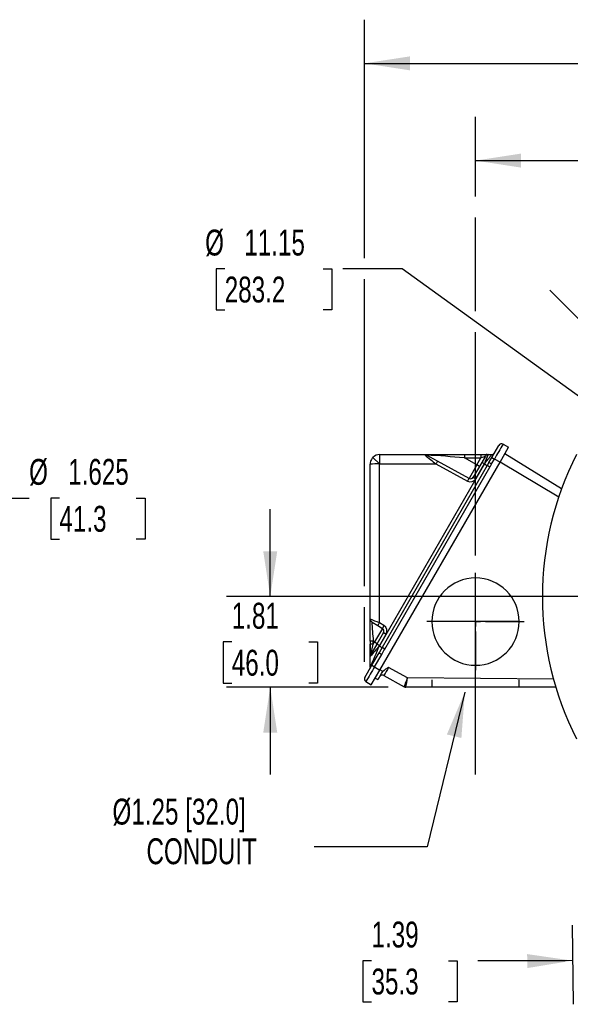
# Model space of a CAD drawing. Header units: inches. Extents: x 0 to 77, y 0 to 59.5.
# Tile 8 of 16: x 44 to 55, y 12.7 to 32.4. Entities that reach past the tile are written whole.
import ezdxf

# ---------------------------------------------------------------- set-up
doc = ezdxf.new("R2010")
doc.units = ezdxf.units.IN
doc.header["$LTSCALE"] = 7
doc.header["$MEASUREMENT"] = 0
doc.linetypes.add('CENTERX2', pattern=[0.8, 0.5, -0.1, 0.1, -0.1])
doc.linetypes.add('HIDDEN', pattern=[0.075, 0.05, -0.025])
doc.layers.add('CENTER', color=40, linetype='CENTERX2')
doc.layers.add('HIDDEN', color=102, linetype='HIDDEN')
doc.layers.add('DIMENSIONS', color=140, linetype='Continuous', lineweight=25)
doc.layers.add('TEXT', color=140, linetype='Continuous', lineweight=25)
doc.styles.add('SLDTEXTSTYLE0', font='TXT', dxfattribs={"width": 0.7})
doc.dimstyles.new('SLDDIMSTYLE10', dxfattribs={"dimtxt": 0.518519, "dimasz": 0.91, "dimexe": 0, "dimexo": 0.0625, "dimgap": 0.12963, "dimtad": 0, "dimtih": 1, "dimtoh": 1, "dimdec": 3, "dimlfac": 0.5, "dimrnd": 1e-09, "dimzin": 12, "dimdsep": 46, "dimtxsty": 'SLDTEXTSTYLE0', "dimsah": 1, "dimcen": 0, "dimadec": 0, "dimazin": 3, "dimtfac": 1, "dimtdec": 3, "dimtofl": 0, "dimtmove": 0, "dimatfit": 3, "dimfxl": 0, "dimfrac": 2, "dimtolj": 1, "dimtzin": 12, "dimarcsym": 0})
doc.dimstyles.new('SLDDIMSTYLE2', dxfattribs={"dimtxt": 0.518519, "dimasz": 0.91, "dimexe": 0, "dimexo": 0.0625, "dimgap": 0.12963, "dimtad": 0, "dimtih": 1, "dimtoh": 1, "dimrnd": 1e-09, "dimzin": 12, "dimdsep": 46, "dimtxsty": 'SLDTEXTSTYLE0', "dimsah": 1, "dimcen": 0.09, "dimadec": 0, "dimazin": 3, "dimtfac": 1, "dimtofl": 0, "dimtmove": 0, "dimatfit": 3, "dimfxl": 0, "dimfrac": 2, "dimtolj": 1, "dimtzin": 12, "dimarcsym": 0})
doc.dimstyles.new('SLDDIMSTYLE3', dxfattribs={"dimtxt": 0.518519, "dimasz": 0.91, "dimexe": 0, "dimexo": 0.0625, "dimgap": 0.12963, "dimtad": 0, "dimtih": 1, "dimtoh": 1, "dimdec": 4, "dimlfac": 7, "dimzin": 12, "dimdsep": 46, "dimtxsty": 'SLDTEXTSTYLE0', "dimsah": 1, "dimcen": 0.09, "dimadec": 0, "dimazin": 3, "dimtfac": 1, "dimtdec": 0, "dimtofl": 0, "dimtmove": 0, "dimatfit": 3, "dimfxl": 0, "dimfrac": 2, "dimtolj": 1, "dimtzin": 12, "dimarcsym": 0})
doc.dimstyles.new('SLDDIMSTYLE5', dxfattribs={"dimtxt": 0.518519, "dimasz": 0.91, "dimexe": 0, "dimexo": 0.0625, "dimgap": 0.12963, "dimtad": 0, "dimtih": 1, "dimtoh": 1, "dimrnd": 1e-09, "dimzin": 12, "dimdsep": 46, "dimtxsty": 'SLDTEXTSTYLE0', "dimsah": 1, "dimcen": 0.09, "dimadec": 0, "dimazin": 3, "dimtfac": 1, "dimtmove": 0, "dimatfit": 0, "dimfxl": 0, "dimfrac": 2, "dimtolj": 1, "dimtzin": 12, "dimarcsym": 0})
doc.dimstyles.new('SLDDIMSTYLE7', dxfattribs={"dimtxt": 0.518519, "dimasz": 0.91, "dimexe": 0, "dimexo": 0.0625, "dimgap": 0.12963, "dimtad": 0, "dimtih": 1, "dimtoh": 1, "dimrnd": 1e-09, "dimzin": 12, "dimdsep": 46, "dimtxsty": 'SLDTEXTSTYLE0', "dimsah": 1, "dimcen": 0, "dimadec": 0, "dimazin": 3, "dimtfac": 1, "dimtofl": 0, "dimtmove": 0, "dimatfit": 3, "dimfxl": 0, "dimfrac": 2, "dimtolj": 1, "dimtzin": 12, "dimarcsym": 0})
doc.dimstyles.new('SLDDIMSTYLE9', dxfattribs={"dimtxt": 0.18, "dimasz": 0.91, "dimexe": 0, "dimexo": 0.0625, "dimgap": 0, "dimtad": 0, "dimtih": 1, "dimtoh": 1, "dimdec": 0, "dimrnd": 1e-09, "dimzin": 0, "dimdsep": 46, "dimtxsty": 'Standard', "dimsah": 1, "dimcen": 0.09, "dimadec": 0, "dimazin": 0, "dimtfac": 0.91, "dimtdec": 0, "dimtofl": 0, "dimtmove": 0, "dimatfit": 3, "dimfxl": 0, "dimfrac": 2, "dimtolj": 1, "dimtzin": 0, "dimarcsym": 0})

# ---------------------------------------------------------------- blocks, each defined once
blk = doc.blocks.new('_D_3')
at = {"layer": 'DIMENSIONS'}
for p, q in [((60.728, 25.906), (60.728, 29.527)), ((57.434, 24.139), (54.59, 26.984))]:
    blk.add_line(p, q, dxfattribs=at)
for start, end in [(90, 107.6888), (117.4852, 135)]:
    blk.add_arc((60.728, 20.846), 7.806, start, end, dxfattribs=at)
for points in [[(60.728, 28.652), (59.812, 28.739), (59.828, 28.459)], [(55.209, 26.365), (55.981, 26.866), (55.795, 27.075)]]:
    blk.add_solid(points, dxfattribs=at)
at = {"layer": 'DIMENSIONS', "insert": (57.126, 28.313), "char_height": 0.5185, "attachment_point": 1, "style": 'SLDTEXTSTYLE0'}
blk.add_mtext('45°', dxfattribs=at)
blk = doc.blocks.new('_D_4')
at = {"layer": 'DIMENSIONS'}
for p, q in [((50.879, 27.625), (50.879, 32.405)), ((60.728, 25.906), (60.728, 32.405)), ((50.879, 31.53), (55.427, 31.53)), ((56.129, 31.529), (55.955, 31.529)), ((55.955, 31.529), (55.955, 30.704)), ((58.102, 31.529), (58.276, 31.529)), ((58.276, 31.529), (58.276, 30.704)), ((60.728, 31.53), (58.804, 31.53)), ((55.955, 30.704), (56.129, 30.704)), ((58.276, 30.704), (58.102, 30.704)), ((50.879, 21.056), (50.879, 27.205)), ((50.879, 19.539), (50.879, 20.636))]:
    blk.add_line(p, q, dxfattribs=at)
for points in [[(50.879, 31.53), (51.789, 31.39), (51.789, 31.67)], [(60.728, 31.53), (59.818, 31.67), (59.818, 31.39)]]:
    blk.add_solid(points, dxfattribs=at)
at = {"layer": 'DIMENSIONS', "char_height": 0.5185, "attachment_point": 1, "style": 'SLDTEXTSTYLE0'}
for s, insert in [('9.85', (56.345, 32.313)), ('250.2', (56.129, 31.373))]:
    blk.add_mtext(s, dxfattribs=dict(at, insert=insert))
blk = doc.blocks.new('_D_6')
at = {"layer": 'DIMENSIONS'}
for p, q in [((48.991, 20.846), (48.991, 22.596)), ((55.667, 20.846), (48.116, 20.846)), ((48.22, 19.939), (48.046, 19.939)), ((48.046, 19.939), (48.046, 19.114)), ((49.762, 19.939), (49.936, 19.939)), ((49.936, 19.939), (49.936, 19.114)), ((48.046, 19.114), (48.22, 19.114)), ((51.357, 19.034), (48.116, 19.034)), ((48.991, 19.034), (48.991, 17.284)), ((49.936, 19.114), (49.762, 19.114))]:
    blk.add_line(p, q, dxfattribs=at)
for points in [[(48.991, 20.846), (49.131, 21.756), (48.851, 21.756)], [(48.991, 19.034), (48.851, 18.124), (49.131, 18.124)]]:
    blk.add_solid(points, dxfattribs=at)
at = {"layer": 'DIMENSIONS', "char_height": 0.5185, "attachment_point": 1, "style": 'SLDTEXTSTYLE0'}
for s, insert in [('1.81', (48.22, 20.723)), ('46.0', (48.22, 19.782))]:
    blk.add_mtext(s, dxfattribs=dict(at, insert=insert))
blk = doc.blocks.new('_D_7')
at = {"layer": 'DIMENSIONS'}
for p, q in [((55.042, 14.268), (55.058, 12.679)), ((56.434, 14.281), (56.449, 12.692)), ((51.02, 13.552), (50.846, 13.552)), ((50.846, 13.552), (50.846, 12.727)), ((52.562, 13.552), (52.736, 13.552)), ((52.736, 13.552), (52.736, 12.727)), ((54.898, 13.553), (53.148, 13.553)), ((55.049, 13.554), (54.898, 13.553)), ((56.44, 13.567), (58.19, 13.584)), ((50.846, 12.727), (51.02, 12.727)), ((52.736, 12.727), (52.562, 12.727))]:
    blk.add_line(p, q, dxfattribs=at)
for points in [[(55.049, 13.554), (54.138, 13.685), (54.141, 13.405)], [(56.44, 13.567), (57.352, 13.436), (57.349, 13.716)]]:
    blk.add_solid(points, dxfattribs=at)
at = {"layer": 'DIMENSIONS', "char_height": 0.5185, "attachment_point": 1, "style": 'SLDTEXTSTYLE0'}
for s, insert in [('1.39', (51.02, 14.336)), ('35.3', (51.02, 13.395))]:
    blk.add_mtext(s, dxfattribs=dict(at, insert=insert))
blk = doc.blocks.new('_D_12')
at = {"layer": 'DIMENSIONS'}
for p, q in [((48.079, 27.415), (47.905, 27.415)), ((47.905, 27.415), (47.905, 26.59)), ((50.051, 27.415), (50.226, 27.415)), ((50.226, 27.415), (50.226, 26.59)), ((51.636, 27.415), (50.443, 27.415)), ((56.209, 24.11), (51.636, 27.415)), ((47.905, 26.59), (48.079, 26.59)), ((50.226, 26.59), (50.051, 26.59))]:
    blk.add_line(p, q, dxfattribs=at)
blk.add_solid([(56.209, 24.11), (55.554, 24.757), (55.39, 24.53)], dxfattribs=at)
at = {"layer": 'DIMENSIONS', "char_height": 0.5185, "attachment_point": 1, "style": 'SLDTEXTSTYLE0'}
for s, insert in [('%%c', (47.687, 28.199)), ('11.15', (48.471, 28.199)), ('283.2', (48.079, 27.258))]:
    blk.add_mtext(s, dxfattribs=dict(at, insert=insert))
blk = doc.blocks.new('_D_13')
at = {"layer": 'DIMENSIONS'}
for p, q in [((53.103, 28.862), (53.103, 30.457)), ((60.728, 25.906), (60.728, 30.457)), ((53.103, 29.582), (55.227, 29.582)), ((55.929, 29.581), (55.755, 29.581)), ((55.755, 29.581), (55.755, 28.756)), ((57.902, 29.581), (58.076, 29.581)), ((58.076, 29.581), (58.076, 28.756)), ((60.728, 29.582), (58.605, 29.582)), ((55.755, 28.756), (55.929, 28.756)), ((58.076, 28.756), (57.902, 28.756)), ((53.103, 26.565), (53.103, 28.442)), ((53.103, 21.671), (53.103, 26.145))]:
    blk.add_line(p, q, dxfattribs=at)
for points in [[(53.103, 29.582), (54.013, 29.442), (54.013, 29.722)], [(60.728, 29.582), (59.818, 29.722), (59.818, 29.442)]]:
    blk.add_solid(points, dxfattribs=at)
at = {"layer": 'DIMENSIONS', "char_height": 0.5185, "attachment_point": 1, "style": 'SLDTEXTSTYLE0'}
for s, insert in [('7.63', (56.145, 30.366)), ('193.7', (55.929, 29.425))]:
    blk.add_mtext(s, dxfattribs=dict(at, insert=insert))
blk = doc.blocks.new('SW_NOTE_0_7')
at = {"layer": 'TEXT', "color": 0, "linetype": 'CENTERX2', "lineweight": 18, "attachment_point": 1, "style": 'SLDTEXTSTYLE0'}
for s, insert, char_height in [('Ø1.25 [32.0]', (-4.038, 0.964), 0.51852), ('CONDUIT', (-3.357, 0.17), 0.5185)]:
    blk.add_mtext(s, dxfattribs=dict(at, insert=insert, char_height=char_height))
blk = doc.blocks.new('SW_CENTERMARKSYMBOL_5')
at = {"layer": 'CENTER', "color": 0}
for p, q in [((0, 0.2), (0, 0.975)), ((-0.2, 0), (-0.975, 0)), ((0, 0), (-0.1, 0)), ((0, 0), (0, 0.1)), ((0, 0), (0, -0.1)), ((0, 0), (0.1, 0)), ((0.2, 0), (0.975, 0)), ((0, -0.2), (0, -0.975))]:
    blk.add_line(p, q, dxfattribs=at)
blk = doc.blocks.new('_D_16')
at = {"layer": 'DIMENSIONS'}
for p, q in [((42.935, 21.994), (43.761, 22.821)), ((43.761, 22.821), (44.16, 22.821)), ((44.767, 22.821), (44.593, 22.821)), ((44.593, 22.821), (44.593, 21.996)), ((46.308, 22.821), (46.483, 22.821)), ((46.483, 22.821), (46.483, 21.996)), ((44.593, 21.996), (44.767, 21.996)), ((46.483, 21.996), (46.308, 21.996))]:
    blk.add_line(p, q, dxfattribs=at)
blk.add_solid([(42.935, 21.994), (43.677, 22.539), (43.479, 22.737)], dxfattribs=at)
at = {"layer": 'DIMENSIONS', "char_height": 0.5185, "attachment_point": 1, "style": 'SLDTEXTSTYLE0'}
for s, insert in [('%%c', (44.16, 23.605)), ('1.625', (44.943, 23.605)), ('41.3', (44.767, 22.665))]:
    blk.add_mtext(s, dxfattribs=dict(at, insert=insert))

msp = doc.modelspace()

# ---------------------------------------------------------------- linework, layer by layer
for p, q in [((53.429745, 23.63363), (53.570197, 23.876899)), ((53.654818, 23.900765), (53.766157, 23.840312)), ((51.183345, 23.691825), (52.081964, 23.691825)), ((52.081964, 23.691825), (52.882464, 23.691825)), ((52.100836, 23.68857), (52.112025, 23.684191)), ((52.112337, 23.679117), (52.111516, 23.683069)), ((52.112336, 23.679117), (52.111516, 23.683066)), ((52.112025, 23.684191), (52.120747, 23.683592)), ((52.342868, 23.558853), (52.120769, 23.679443)), ((52.882464, 23.691825), (53.213696, 23.691825)), ((53.213696, 23.691825), (53.332684, 23.691825)), ((53.341866, 23.691825), (53.346464, 23.691825)), ((53.35538, 23.691825), (53.426971, 23.691825)), ((53.456768, 23.680435), (53.46255, 23.690623)), ((53.594216, 23.542502), (53.766157, 23.840312)), ((54.82763, 23.008266), (53.688722, 23.70619)), ((50.993345, 20.395941), (50.993345, 23.501825)), ((51.179038, 23.506132), (51.048994, 23.636175)), ((51.179037, 23.504312), (52.311369, 23.504319)), ((51.179037, 20.320704), (51.179037, 23.504312)), ((53.284241, 23.50431), (51.179037, 19.85799)), ((51.188098, 19.374983), (53.594216, 23.542502)), ((53.337272, 23.473695), (51.232067, 19.827374)), ((52.311369, 23.504319), (52.942167, 23.161822)), ((52.973657, 23.216363), (52.342868, 23.558853)), ((53.12946, 23.486222), (52.881032, 23.62965)), ((52.881032, 23.62965), (53.212271, 23.62965)), ((53.12946, 23.486222), (52.973657, 23.216363)), ((53.228457, 23.534987), (53.058277, 23.240228)), ((53.111409, 23.209553), (53.281588, 23.504312)), ((53.12946, 23.486222), (53.212271, 23.62965)), ((53.182591, 23.455546), (53.12946, 23.486222)), ((53.30082, 23.660325), (53.228457, 23.534987)), ((53.281588, 23.504312), (53.228457, 23.534987)), ((53.281588, 23.504312), (53.284241, 23.50431)), ((53.372998, 23.535338), (53.337272, 23.473695)), ((53.372997, 23.535339), (53.429745, 23.63363)), ((53.426129, 23.504662), (53.390302, 23.443078)), ((53.426129, 23.504662), (53.482877, 23.602954)), ((53.429745, 23.63363), (53.482877, 23.602954)), ((53.594216, 23.542502), (53.482877, 23.602954)), ((53.595255, 23.5443), (54.771444, 22.848322)), ((51.285098, 19.796757), (53.390302, 23.443077)), ((53.058277, 23.240228), (53.111409, 23.209553)), ((50.993345, 20.395941), (51.000424, 20.393206)), ((50.993345, 19.955792), (50.993345, 20.395941)), ((51.023427, 20.342225), (51.014342, 20.349533)), ((51.033887, 20.335815), (51.147548, 20.266163)), ((51.269752, 20.265114), (51.179037, 20.320704)), ((53.103098, 20.345695), (52.228098, 20.345695)), ((53.978098, 20.345695), (53.103098, 20.345695)), ((51.238263, 20.210573), (51.08246, 19.940714)), ((51.259905, 20.125357), (51.125906, 19.893263)), ((51.147548, 20.266163), (51.238263, 20.210573)), ((51.259905, 20.125357), (51.313037, 20.094681)), ((50.993345, 19.955792), (50.993345, 19.892182)), ((51.054916, 19.893005), (51.054917, 19.956609)), ((51.054916, 19.893005), (51.08246, 19.940714)), ((51.08246, 19.940714), (51.054917, 19.956609)), ((51.08246, 19.940714), (51.135591, 19.910038)), ((51.179031, 19.862578), (51.313037, 20.094681)), ((50.993345, 19.646779), (50.993345, 19.892182)), ((51.125906, 19.893263), (51.006152, 19.685843)), ((51.180021, 19.737029), (51.170558, 19.720602)), ((51.180039, 19.737056), (51.171039, 19.719475)), ((51.179037, 19.85799), (51.179031, 19.862578)), ((51.232068, 19.827373), (51.180021, 19.737029)), ((51.285098, 19.796757), (51.232067, 19.827374)), ((50.993345, 19.43054), (50.993345, 19.646779)), ((51.026944, 19.471855), (51.170558, 19.720602)), ((51.080075, 19.44118), (51.223689, 19.689927)), ((50.886492, 19.228586), (51.026944, 19.471855)), ((51.016157, 19.077173), (51.188098, 19.374983)), ((51.026944, 19.471855), (51.080075, 19.44118)), ((51.080075, 19.44118), (51.188098, 19.374983)), ((51.248018, 19.345581), (51.189475, 19.377367)), ((51.221776, 19.309315), (51.248018, 19.345581)), ((51.74175, 19.219743), (51.360987, 19.42647)), ((50.908134, 19.143369), (51.016157, 19.077173)), ((51.095482, 19.214567), (51.149988, 19.184973)), ((51.269768, 19.269992), (51.266444, 19.263979)), ((51.266444, 19.263979), (51.676517, 19.041328)), ((54.664559, 19.194716), (51.74175, 19.219743)), ((51.676533, 19.041327), (51.676516, 19.041328)), ((51.676517, 19.041328), (51.676533, 19.041327)), ((54.710716, 19.033695), (51.706588, 19.033695))]:
    msp.add_line(p, q)
at = {"flags": 128}
for points in [[(52.089801, 23.685174), (52.085433, 23.688812), (52.081964, 23.691825)], [(52.10168, 23.688654), (52.092615, 23.68988), (52.08958, 23.685116)], [(53.326184, 23.6846), (53.329084, 23.686083), (53.333319, 23.68793), (53.336806, 23.689312), (53.339178, 23.690296), (53.33932, 23.691376), (53.332206, 23.691752), (53.318472, 23.691825)], [(53.46255, 23.690623), (53.466024, 23.696745), (53.470533, 23.70573), (53.470006, 23.707624), (53.465155, 23.70456), (53.461501, 23.702119), (53.459349, 23.700826)], [(51.179038, 23.506132), (51.179038, 23.505904), (51.179038, 23.505677), (51.179038, 23.505449), (51.179038, 23.505222), (51.179037, 23.504994), (51.179037, 23.504767), (51.179037, 23.504539), (51.179037, 23.504312)], [(53.212271, 23.62965), (53.243851, 23.64059), (53.272126, 23.650386), (53.284202, 23.654563), (53.292902, 23.657582), (53.298846, 23.659639), (53.30082, 23.660325)], [(53.284241, 23.50431), (53.303913, 23.492953), (53.320716, 23.483252), (53.332364, 23.476528), (53.337272, 23.473695)], [(53.390302, 23.443078), (53.370629, 23.454436), (53.353827, 23.464137), (53.34218, 23.470861), (53.337272, 23.473695)], [(53.372997, 23.535339), (53.377015, 23.533019), (53.388476, 23.526402), (53.405692, 23.516462), (53.426129, 23.504662)], [(51.011991, 20.359436), (51.009157, 20.356025), (51.014369, 20.348965)], [(51.025943, 20.341514), (51.025751, 20.341944), (51.032813, 20.341529)], [(50.994373, 19.894033), (50.993479, 19.78223), (50.993347, 19.711848)], [(51.001785, 19.678278), (51.001944, 19.678917), (51.002416, 19.680826), (51.004302, 19.688456), (51.009897, 19.71107), (51.023977, 19.767971), (51.054916, 19.893005)], [(51.179031, 19.862578), (51.158596, 19.874379), (51.141381, 19.884321), (51.129922, 19.890941), (51.125906, 19.893263)], [(51.179037, 19.85799), (51.19871, 19.846632), (51.215512, 19.836931), (51.22716, 19.830207), (51.232067, 19.827374)], [(51.001785, 19.678279), (50.995491, 19.663084), (50.993345, 19.646779)], [(50.993361, 19.648248), (50.99598, 19.665241), (51.002687, 19.681247)], [(51.170558, 19.720602), (51.174274, 19.718457), (51.179175, 19.715627), (51.186036, 19.711666), (51.194496, 19.706782), (51.204002, 19.701293), (51.223689, 19.689927)], [(50.995364, 19.435618), (50.99198, 19.416232), (50.985157, 19.399486)], [(50.993345, 19.43054), (50.994104, 19.432227), (50.995531, 19.435475)], [(51.149988, 19.184973), (51.155283, 19.19414), (51.170082, 19.219777), (51.192432, 19.258482), (51.221776, 19.309315)], [(51.188262, 19.249278), (51.198662, 19.261017), (51.214936, 19.278266)], [(51.698833, 19.034673), (51.690914, 19.035672), (51.676517, 19.041328)], [(51.676537, 19.041334), (51.691085, 19.03564), (51.706588, 19.033703)]]:
    msp.add_lwpolyline(points, dxfattribs=at)
for centre, radius, start, end in [((68.871098, 14.917101), 17.670354, 149.4424757, 150.5575243), ((53.624757, 23.845399), 0.063, 61.5, 150), ((51.183345, 23.501825), 0.19, 89.9999962, 135), ((53.213743, 23.55184), 2.035218, 176.0560024, 181.286895), ((70.697244, 46.255213), 29.251386, 230.4967673, 231.0569852), ((44.583985, -87.928776), 111.866543, 85.7465145, 86.13689669), ((53.563879, 23.645034), 0.683019, 176.0717798, 181.2906035), ((53.896525, 23.645069), 0.684428, 176.0828408, 181.2908717), ((59.766772, 21.060476), 6.930364, 157.6858847, 159.3519016), ((45.609523, 29.494154), 9.735477, 322.0292331, 323.416166), ((53.35538, 23.628825), 0.063, 90.0000005, 150), ((53.429686, 23.744272), 0.052517, 267.0370974, 304.3182827), ((60.728098, 20.845695), 6.284284, 153.0556125, 206.9443875), ((51.183345, 23.501825), 0.19, 150, 180), ((51.133312, 19.98447), 3.520139, 89.2557323, 92.2787943), ((51.183345, 23.501825), 0.19, 135, 150), ((52.846491, 23.231589), 0.600615, 146.9833967, 152.9939291), ((53.479213, 22.888119), 0.602769, 147.0054553, 152.994546), ((53.002293, 23.272541), 0.125991, 241.4961636, 330.0038345), ((53.003718, 23.271728), 0.063, 241.4999988, 330.0000012), ((53.103098, 20.345695), 0.875, 0, 180), ((51.049457, 20.38925), 0.052142, 175.2730675, 219.7866907), ((45.361901, 6.245989), 15.229467, 67.5444937, 68.2697187), ((78.232364, 22.370023), 27.284395, 184.2621984, 185.0746723), ((51.684593, 19.992461), 0.602769, 147.0054515, 152.9945485), ((53.103098, 20.345695), 0.875, 180, 0), ((51.775308, 19.936871), 0.602769, 147.0054515, 152.9945485), ((51.205346, 20.156857), 0.063, 330.0000002, 58.499998), ((51.203932, 20.157685), 0.125989, 329.9953424, 58.5046592), ((51.039689, 18.784854), 1.171854, 89.2554748, 92.2665471), ((51.039739, 18.724788), 1.168316, 89.2556712, 92.2758412), ((73.408853, 0.546936), 29.449262, 139.0124043, 139.5662934), ((-106.84064, 88.237549), 172.180087, 336.44722021, 336.60050732), ((41.232403, 25.504238), 11.559932, 329.8032396, 330.413981), ((66.296277, 10.457561), 17.670264, 149.4424728, 150.5575272), ((51.573888, 19.009807), 0.467905, 117.0654777, 134.142362), ((60.62682, 13.92008), 10.778497, 149.2783281, 150.2411536), ((50.941052, 19.197086), 0.063, 150, 238.5), ((51.237794, 19.212023), 0.062828, 60.7335045, 128.3462129), ((48.853355, 20.174423), 3.042079, 338.1317253, 341.7101162), ((47.949736, 19.840074), 3.842419, 347.8857096, 350.709337)]:
    msp.add_arc(centre, radius, start, end)
at = {"color": 179, "linetype": 'Continuous', "lineweight": 18}
msp.add_arc((50.941262, 19.197054), 0.063204, 154.9020777, 187.5568927, dxfattribs=at)
at = {"layer": 'CENTER'}
msp.add_line((53.103098, 17.283695), (53.103098, 20.926695), dxfattribs=at)
at = {"layer": 'HIDDEN'}
for p, q in [((52.228098, 19.176695), (52.228098, 19.033695)), ((53.978098, 19.033695), (53.978098, 19.176695))]:
    msp.add_line(p, q, dxfattribs=at)

# ---------------------------------------------------------------- block references
at = {"layer": 'CENTER'}
msp.add_blockref('SW_CENTERMARKSYMBOL_5', (53.103098, 20.345695), dxfattribs=at)
at = {"layer": 'TEXT', "linetype": 'CENTERX2', "lineweight": 18}
msp.add_blockref('SW_NOTE_0_7', (49.868404, 15.834809), dxfattribs=at)

# ---------------------------------------------------------------- dimensions: what is measured, and where the dimension line sits
at = {"layer": 'DIMENSIONS'}
for base, p1, p2, picture, middle in [((60.728098, 31.529847), (50.878607, 19.188742), (60.728098, 25.556489), '_D_4', (57.115545, 31.529847)), ((53.1030977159, 29.5820706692), (60.7280977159, 25.5564888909), (53.1030977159, 21.3206950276), '_D_13', (56.9155977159, 29.5820706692))]:
    dim = msp.add_linear_dim(base=base, p1=p1, p2=p2, dimstyle='SLDDIMSTYLE2', dxfattribs=at)
    dim.commit()
    dim.dimension.update_dxf_attribs({"geometry": picture, "text_midpoint": middle, "dimtype": 160})
dim = msp.add_angular_dim_2l(base=(59.527933, 28.558729), line1=((60.728098, 25.556489), (60.728098, 16.134901)), line2=((57.681975, 23.891818), (63.774221, 17.799572)), dimstyle='SLDDIMSTYLE3', dxfattribs=at)
dim.commit()
dim.dimension.update_dxf_attribs({"geometry": '_D_3', "text_midpoint": (57.740928, 28.05736), "dimtype": 162})
for p1, p2, dimstyle, picture, middle in [((65.246843, 17.580956), (56.209353, 24.110434), 'SLDDIMSTYLE7', '_D_12', (49.065214, 27.414619)), ((40.636416, 19.69603), (42.934513, 21.994127), 'SLDDIMSTYLE10', '_D_16', (45.537744, 22.820958))]:
    dim = msp.add_diameter_dim_2p(p1=p1, p2=p2, dimstyle=dimstyle, dxfattribs=at)
    dim.commit()
    dim.dimension.update_dxf_attribs({"geometry": picture, "text_midpoint": middle, "dimtype": 163})
for base, p1, p2, angle, picture, middle in [((48.991075, 20.845695), (51.706588, 19.033695), (56.017304, 20.845695), 90, '_D_6', (48.991075, 19.939695)), ((56.440482, 13.567387), (55.039098, 14.617695), (56.430354, 14.630943), 0.5455871, '_D_7', (54.898324, 13.552702))]:
    dim = msp.add_linear_dim(base=base, p1=p1, p2=p2, angle=angle, dimstyle='SLDDIMSTYLE5', dxfattribs=at)
    dim.commit()
    dim.dimension.update_dxf_attribs({"geometry": picture, "text_midpoint": middle, "dimtype": 160})

# ---------------------------------------------------------------- leaders
at = {"layer": 'TEXT', "linetype": 'CENTERX2', "lineweight": 18}
msp.add_leader([(52.890511, 18.93443), (52.136202, 15.834809), (49.868404, 15.834809)], dimstyle='SLDDIMSTYLE9', dxfattribs=at)

doc.saveas('drawing.dxf')
